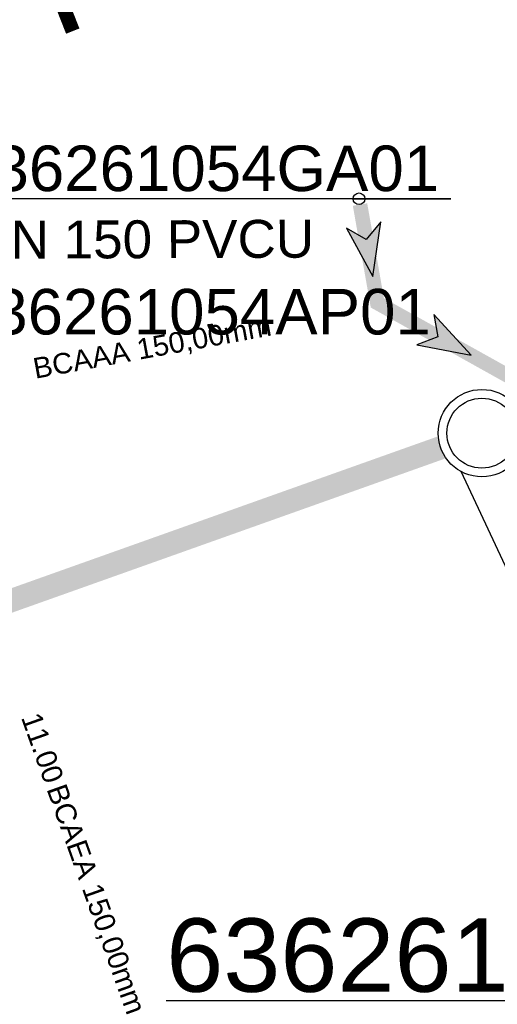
# Model space of a CAD drawing. Extents: x 356718 to 357658, y 5762241 to 5762615.
# Tile 9 of 157: x 356914 to 356922, y 5762353 to 5762370. Entities that reach past the tile are written whole.
import ezdxf
from ezdxf.enums import TextEntityAlignment as Align

# ---------------------------------------------------------------- set-up
doc = ezdxf.new("R2010")
doc.units = 0
doc.header["$MEASUREMENT"] = 0
doc.linetypes.add('AUSGEZOGEN', pattern=[0])
doc.linetypes.add('STRICHPUNKT', pattern=[5, 2, -1, 1, -1])
doc.layers.get('0').update_dxf_attribs({"linetype": 'AUSGEZOGEN'})
for name, color, linetype, true_color in [('111_00131_Symbol', 7, 'AUSGEZOGEN', 0x000000), ('111_00228_Schachtsymbol_nach_Sy', 7, 'AUSGEZOGEN', 0x000000), ('114_00133_Schachtnummer', 7, 'AUSGEZOGEN', 0x000000), ('114_10392_Schachtnummer', 7, 'AUSGEZOGEN', 0x000000), ('121_10376_Haltungen_Mischwasser', 6, 'STRICHPUNKT', 0xff00ff), ('121_10399_Haltungen_Mischwasser', 6, 'STRICHPUNKT', 0xff00ff), ('123_00137_Fliessrichtungspfeil', 7, 'AUSGEZOGEN', 0x000000), ('124_10626_Standard__Laenge____1', 7, 'AUSGEZOGEN', 0x000000), ('141_10677_Stutzen__alle__aus_DW', 7, 'AUSGEZOGEN', 0x000000), ('141_10868_Stutzen__141_', 7, 'AUSGEZOGEN', 0x000000), ('156_10394_Strassennamen_1_500', 7, 'AUSGEZOGEN', 0x000000)]:
    doc.layers.add(name, color=color, linetype=linetype, true_color=true_color)
doc.styles.add('ARIAL', font='arial.ttf', dxfattribs={"height": 1.5})
doc.styles.get("Standard").update_dxf_attribs({"font": 'arial.ttf', "height": 1})

# ---------------------------------------------------------------- blocks, each defined once
blk = doc.blocks.new('N03')
at = {"color": 0}
for radius in [0.75, 0.6]:
    blk.add_circle((0, 0), radius, dxfattribs=at)
blk = doc.blocks.new('F00')
at = {"color": 0}
blk.add_circle((0, 0), 0.1, dxfattribs=at)
blk = doc.blocks.new('FLI')
at = {"color": 0, "linetype": 'AUSGEZOGEN'}
blk.add_lwpolyline([(-0.4, 0), (-0.9, -0.6), (0.9, 0), (-0.9, 0.6), (-0.4, 0)], close=True, dxfattribs=at)
at = {"color": 0}
for points in [[(-0.4, 0), (0.9, 0), (-0.9, 0.6)], [(-0.9, -0.6), (0.9, 0), (-0.4, 0)]]:
    blk.add_solid(points, dxfattribs=at)

msp = doc.modelspace()

# ---------------------------------------------------------------- linework, layer by layer
at = {"layer": '114_00133_Schachtnummer', "color": 18, "linetype": 'AUSGEZOGEN', "true_color": 0x000000}
msp.add_lwpolyline([(356919.509, 5762366.998), (356921.185, 5762366.996), (356912.73, 5762366.996)], dxfattribs=at)
at = {"layer": '114_10392_Schachtnummer', "color": 18, "linetype": 'AUSGEZOGEN', "true_color": 0x000000}
msp.add_lwpolyline([(356921.353, 5762362.321), (356925.609, 5762353.231), (356916.301, 5762353.231)], dxfattribs=at)
at = {"layer": '121_10376_Haltungen_Mischwasser', "color": 6, "linetype": 'STRICHPUNKT', "true_color": 0xff00ff, "const_width": 0.4}
msp.add_lwpolyline([(356903.143, 5762356.364), (356921.011, 5762362.725)], dxfattribs=at)
at = {"layer": '121_10399_Haltungen_Mischwasser', "color": 6, "linetype": 'STRICHPUNKT', "true_color": 0xff00ff, "const_width": 0.25}
msp.add_lwpolyline([(356919.626, 5762366.9), (356919.923, 5762365.212), (356922.354, 5762363.856), (356922.53, 5762363.374)], dxfattribs=at)

# ---------------------------------------------------------------- block references
at = {"layer": '111_00131_Symbol', "color": 18, "true_color": 0x000000}
msp.add_blockref('F00', (356919.609, 5762366.998), dxfattribs=at)
at = {"layer": '111_00228_Schachtsymbol_nach_Sy', "color": 18, "true_color": 0x000000}
msp.add_blockref('N03', (356921.717, 5762362.976), dxfattribs=at)
at = {"layer": '123_00137_Fliessrichtungspfeil', "color": 18, "true_color": 0x000000, "xscale": 0.5, "yscale": 0.5, "zscale": 0.5}
for p, rotation in [((356919.766, 5762366.105), 280), ((356921.138, 5762364.534), 330.9)]:
    msp.add_blockref('FLI', p, dxfattribs=dict(at, rotation=rotation))

# ---------------------------------------------------------------- texts
at = {"layer": '114_00133_Schachtnummer', "color": 18, "true_color": 0x000000, "style": 'ARIAL'}
for s, p in [('636261054GA01', (356912.73, 5762367.912)), ('636261054AP01', (356912.708, 5762365.451))]:
    msp.add_text(s, height=0.78136, dxfattribs=at).set_placement(p, align=Align.TOP_LEFT)
at = {"layer": '114_10392_Schachtnummer', "color": 18, "true_color": 0x000000, "style": 'ARIAL'}
msp.add_text('636261054', height=1.2601, dxfattribs=at).set_placement((356916.301, 5762354.647), align=Align.TOP_LEFT)
at = {"layer": '124_10626_Standard__Laenge____1', "color": 18, "true_color": 0x000000, "style": 'ARIAL'}
msp.add_text('DN 150 PVCU', height=0.65113, rotation=0.2, dxfattribs=at).set_placement((356912.973, 5762366.619), align=Align.TOP_LEFT)
at = {"layer": '141_10677_Stutzen__alle__aus_DW', "color": 18, "true_color": 0x000000}
msp.add_text('3.80', height=0.00707, rotation=10.4, dxfattribs=at).set_placement((356914.17, 5762364.133), align=Align.TOP_RIGHT)
msp.add_text('BCAAA 150,00mm', height=0.00707, rotation=10.4, dxfattribs=at).set_placement((356914.171, 5762364.133), align=Align.TOP_LEFT)
at = {"layer": '141_10868_Stutzen__141_', "color": 18, "true_color": 0x000000}
for s, rotation, p in [('BCAAA 150,00mm', 10.4, (356913.99, 5762364.256)), ('BCAEA 150,00mm', 289.6, (356914.576, 5762356.988))]:
    msp.add_text(s, height=0.35326, rotation=rotation, dxfattribs=at).set_placement(p, align=Align.TOP_LEFT)
msp.add_text('11.00', height=0.3533, rotation=289.6, dxfattribs=at).set_placement((356914.553, 5762357.052), align=Align.TOP_RIGHT)
at = {"layer": '156_10394_Strassennamen_1_500', "color": 18, "true_color": 0x000000, "style": 'ARIAL'}
msp.add_text('Hohe Strasse', height=1.89022, rotation=21.5, dxfattribs=at).set_placement((356913.688, 5762371.511), align=Align.TOP_LEFT)

doc.saveas('drawing.dxf')
